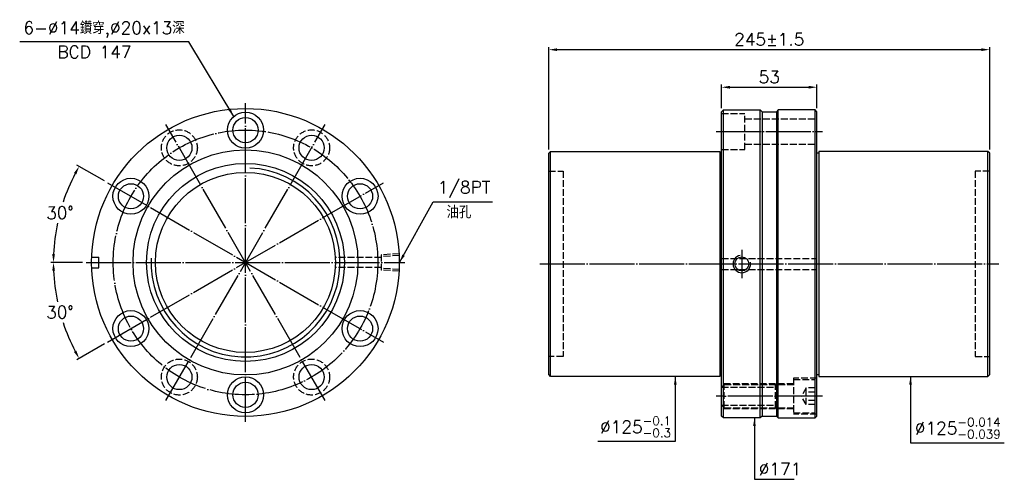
# Model space of a CAD drawing. Header units: millimetres. Extents: x 3721 to 4268, y -2071 to -1816.
import ezdxf

# ---------------------------------------------------------------- set-up
doc = ezdxf.new("R2010")
doc.units = ezdxf.units.MM
doc.header["$LTSCALE"] = 1.25
doc.linetypes.add('CENTER', pattern=[22, 20, -1, 0, -1])
doc.linetypes.add('DASHED', pattern=[4, 3, -1])
for name, color, linetype in [('DDVIEW', 7, 'Continuous'), ('NT', 7, 'Continuous'), ('NT-DIM', 2, 'Continuous')]:
    doc.layers.add(name, color=color, linetype=linetype)
doc.styles.get("Standard").update_dxf_attribs({"font": 'simplex.shx', "bigfont": 'chineset.shx'})
doc.dimstyles.new('ISO-25', dxfattribs={"dimscale": 2.3, "dimtxt": 3, "dimasz": 2, "dimexe": 0.646, "dimexo": 0.862, "dimgap": 1, "dimtad": 1, "dimdec": 3, "dimdsep": 46, "dimtxsty": 'Standard', "dimcen": 1.5, "dimclrd": 256, "dimclre": 256, "dimclrt": 256, "dimazin": 2, "dimtfac": 1, "dimtdec": 3, "dimtmove": 0, "dimatfit": 3, "dimfxl": 0, "dimtolj": 1, "dimlwd": -1, "dimlwe": -1, "dimarcsym": 0})

# ---------------------------------------------------------------- blocks, each defined once
blk = doc.blocks.new('*D0')
at = {"layer": 'Defpoints', "color": 0}
for p in [(3769.53, -1906.16), (3745.88, -1913.91), (3757.67, -1950.41), (3934.67, -1950.41), (3922.82, -1994.66)]:
    blk.add_point(p, dxfattribs=at)
at = {"layer": 'NT-DIM'}
for p, q in [((3767.81, -1905.17), (3752.46, -1896.3)), ((3755.69, -1950.41), (3737.96, -1950.41))]:
    blk.add_line(p, q, dxfattribs=at)
for start, end in [(152.4697, 161.7608), (168.1875, 177.5303)]:
    blk.add_arc((3846.17, -1950.41), 106.73, start, end, dxfattribs=at)
for points in [[(3750.86, -1900.71), (3752.2, -1901.45), (3753.74, -1897.05)], [(3740.31, -1945.83), (3738.78, -1945.79), (3739.45, -1950.41)]]:
    blk.add_solid(points, dxfattribs=at)
at = {"layer": 'NT-DIM', "insert": (3743.08, -1922.79), "char_height": 6.9, "attachment_point": 5, "rotation": 1}
blk.add_mtext('\\A1;30°', dxfattribs=at)
blk = doc.blocks.new('*D1')
at = {"layer": 'Defpoints', "color": 0}
for p in [(3922.82, -1906.16), (3757.67, -1950.41), (3934.67, -1950.41), (3741.07, -1968.94), (3769.53, -1994.66)]:
    blk.add_point(p, dxfattribs=at)
at = {"layer": 'NT-DIM'}
for p, q in [((3755.69, -1950.41), (3737.96, -1950.41)), ((3767.81, -1995.65), (3752.46, -2004.51))]:
    blk.add_line(p, q, dxfattribs=at)
for start, end in [(182.4697, 191.8388), (198.2054, 207.5303)]:
    blk.add_arc((3846.17, -1950.41), 106.73, start, end, dxfattribs=at)
for points in [[(3738.78, -1955.02), (3740.31, -1954.99), (3739.45, -1950.41)], [(3752.2, -1999.37), (3750.86, -2000.11), (3753.74, -2003.77)]]:
    blk.add_solid(points, dxfattribs=at)
at = {"layer": 'NT-DIM', "insert": (3743.08, -1978.03), "char_height": 6.9, "attachment_point": 5, "rotation": 1}
blk.add_mtext('\\A1;30°', dxfattribs=at)
blk = doc.blocks.new('*D2')
at = {"layer": 'Defpoints', "color": 0}
for p in [(4163.77, -1853.1), (4110.77, -1866.73), (4163.77, -1866.73)]:
    blk.add_point(p, dxfattribs=at)
at = {"layer": 'NT-DIM'}
for p, q in [((4110.77, -1864.75), (4110.77, -1851.61)), ((4115.37, -1853.1), (4159.17, -1853.1)), ((4163.77, -1864.75), (4163.77, -1851.61))]:
    blk.add_line(p, q, dxfattribs=at)
for points in [[(4115.37, -1852.33), (4115.37, -1853.87), (4110.77, -1853.1)], [(4159.17, -1852.33), (4159.17, -1853.87), (4163.77, -1853.1)]]:
    blk.add_solid(points, dxfattribs=at)
at = {"layer": 'NT-DIM', "insert": (4137.27, -1847.35), "char_height": 6.9, "attachment_point": 5}
blk.add_mtext('\\A1;53', dxfattribs=at)
blk = doc.blocks.new('*D3')
at = {"layer": 'Defpoints', "color": 0}
for p in [(4014.77, -1832.24), (4014.77, -1889.73), (4259.77, -1889.73)]:
    blk.add_point(p, dxfattribs=at)
at = {"layer": 'NT-DIM'}
for p, q in [((4014.77, -1887.75), (4014.77, -1830.75)), ((4255.17, -1832.24), (4019.37, -1832.24)), ((4259.77, -1887.75), (4259.77, -1830.75))]:
    blk.add_line(p, q, dxfattribs=at)
for points in [[(4019.37, -1831.47), (4019.37, -1833), (4014.77, -1832.24)], [(4255.17, -1831.47), (4255.17, -1833), (4259.77, -1832.24)]]:
    blk.add_solid(points, dxfattribs=at)
at = {"layer": 'NT-DIM', "insert": (4137.27, -1826.49), "char_height": 6.9, "attachment_point": 5}
blk.add_mtext('\\A1;245%%P1.5', dxfattribs=at)

msp = doc.modelspace()

# ---------------------------------------------------------------- linework, layer by layer
at = {"layer": 'DDVIEW', "color": 3, "linetype": 'CENTER'}
for p, q in [((3846.1726, -2038.9087), (3846.1726, -1861.9087)), ((3890.4226, -2027.052), (3801.9226, -1873.7655)), ((3801.9226, -2027.052), (3890.4226, -1873.7655)), ((3769.5294, -1994.6587), (3922.8159, -1906.1587)), ((3769.5294, -1906.1587), (3922.8159, -1994.6587)), ((3757.6726, -1950.4087), (3934.6726, -1950.4087))]:
    msp.add_line(p, q, dxfattribs=at)
at = {"layer": 'DDVIEW'}
for p, q in [((3760.7253, -1947.4087), (3764.6726, -1947.4087)), ((3764.6726, -1953.4087), (3764.6726, -1947.4087)), ((3760.7253, -1953.4087), (3764.6726, -1953.4087))]:
    msp.add_line(p, q, dxfattribs=at)
at = {"layer": 'DDVIEW', "color": 1, "linetype": 'DASHED'}
for p, q in [((3921.6726, -1947.6587), (3896.097, -1947.6587)), ((3931.6726, -1945.5447), (3921.6726, -1946.1697)), ((3921.6726, -1946.1697), (3921.6726, -1954.6477)), ((3931.6726, -1946.5175), (3921.6726, -1947.1425)), ((3921.6726, -1953.1587), (3896.097, -1953.1587)), ((3931.6726, -1954.2999), (3921.6726, -1953.6749)), ((3931.6726, -1955.2727), (3921.6726, -1954.6477))]:
    msp.add_line(p, q, dxfattribs=at)
at = {"layer": 'DDVIEW'}
for centre, radius in [((3846.1726, -1950.4087), 85.5), ((3846.1726, -1876.9087), 10), ((3846.1726, -1876.9087), 7), ((3809.4226, -1886.7558), 7), ((3882.9226, -1886.7558), 7), ((3846.1726, -1950.4087), 62.5), ((3846.1726, -1950.4087), 55), ((3782.5198, -1913.6587), 10), ((3846.1726, -1950.4087), 50), ((3909.8255, -1913.6587), 10), ((3782.5198, -1913.6587), 7), ((3909.8255, -1913.6587), 7), ((3782.5198, -1987.1587), 10), ((3782.5198, -1987.1587), 7), ((3909.8255, -1987.1587), 10), ((3909.8255, -1987.1587), 7), ((3809.4226, -2014.0616), 7), ((3882.9226, -2014.0616), 7), ((3846.1726, -2023.9087), 10), ((3846.1726, -2023.9087), 7)]:
    msp.add_circle(centre, radius, dxfattribs=at)
at = {"layer": 'DDVIEW', "color": 1, "linetype": 'DASHED'}
for centre in [(3809.4226, -1886.7558), (3882.9226, -1886.7558), (3809.4226, -2014.0616), (3882.9226, -2014.0616)]:
    msp.add_circle(centre, 10, dxfattribs=at)
at = {"layer": 'DDVIEW', "color": 3, "linetype": 'CENTER'}
msp.add_circle((3846.1726, -1950.4087), 73.5, dxfattribs=at)
at = {"layer": 'DDVIEW', "color": 5}
msp.add_arc((3846.1726, -1950.4087), 52.5, 177.383366, 87.383366, dxfattribs=at)
at = {"layer": 'NT', "linetype": 'ByBlock'}
for p, q in [((4110.7711, -1866.7334), (4111.7711, -1865.7334)), ((4111.7711, -1865.7334), (4132.2711, -1865.7334)), ((4111.7711, -2036.7334), (4111.7711, -1865.7334)), ((4132.2711, -1865.7334), (4133.2711, -1866.7334)), ((4132.2711, -2036.7334), (4132.2711, -1865.7334)), ((4142.2711, -1865.7334), (4141.2711, -1866.7334)), ((4162.7711, -1865.7334), (4142.2711, -1865.7334)), ((4142.2711, -2036.7334), (4142.2711, -1865.7334)), ((4163.7711, -1866.7334), (4162.7711, -1865.7334)), ((4162.7711, -2036.7334), (4162.7711, -1865.7334)), ((4110.7711, -2035.7334), (4110.7711, -1866.7334)), ((4133.2711, -1866.7334), (4133.2711, -2035.7334)), ((4141.2711, -1866.7334), (4141.2711, -2035.7334)), ((4163.7711, -2035.7334), (4163.7711, -1866.7334)), ((4014.7711, -1889.7334), (4015.7711, -1888.7334)), ((4014.7711, -2012.7334), (4014.7711, -1889.7334)), ((4015.7711, -1888.7334), (4109.7711, -1888.7334)), ((4015.7711, -2013.7334), (4015.7711, -1888.7334)), ((4109.7711, -1888.7334), (4109.7711, -2013.7334)), ((4109.7711, -1889.7334), (4110.7711, -1889.7334)), ((4164.7711, -1889.7334), (4163.7711, -1889.7334)), ((4258.7711, -1888.7334), (4164.7711, -1888.7334)), ((4164.7711, -1888.7334), (4164.7711, -2013.7334)), ((4259.7711, -1889.7334), (4258.7711, -1888.7334)), ((4258.7711, -2013.7334), (4258.7711, -1888.7334)), ((4259.7711, -2012.7334), (4259.7711, -1889.7334)), ((4015.7711, -2013.7334), (4014.7711, -2012.7334)), ((4110.7711, -2012.7334), (4109.7711, -2012.7334)), ((4163.7711, -2012.7334), (4164.7711, -2012.7334)), ((4258.7711, -2013.7334), (4259.7711, -2012.7334)), ((4109.7711, -2013.7334), (4015.7711, -2013.7334)), ((4164.7711, -2013.7334), (4258.7711, -2013.7334)), ((4111.7711, -2036.7334), (4110.7711, -2035.7334)), ((4132.2711, -2036.7334), (4111.7711, -2036.7334)), ((4133.2711, -2035.7334), (4132.2711, -2036.7334)), ((4141.2711, -2035.7334), (4142.2711, -2036.7334)), ((4142.2711, -2036.7334), (4162.7711, -2036.7334)), ((4162.7711, -2036.7334), (4163.7711, -2035.7334))]:
    msp.add_line(p, q, dxfattribs=at)
at = {"layer": 'NT', "color": 1, "linetype": 'DASHED'}
for p, q in [((4110.7711, -1867.7334), (4123.7711, -1867.7334)), ((4123.7711, -1887.7334), (4123.7711, -1867.7334)), ((4123.7711, -1870.7334), (4163.7711, -1870.7334)), ((4110.7711, -1887.7334), (4123.7711, -1887.7334)), ((4123.7711, -1884.7334), (4163.7711, -1884.7334)), ((4014.7711, -1899.7334), (4022.7711, -1899.7334)), ((4022.7711, -1899.7334), (4022.7711, -2002.7334)), ((4259.7711, -1899.7334), (4251.7711, -1899.7334)), ((4251.7711, -1899.7334), (4251.7711, -2002.7334)), ((4110.7711, -1948.2334), (4163.7711, -1948.2334)), ((4110.7711, -1954.2334), (4163.7711, -1954.2334)), ((4022.7711, -2002.7334), (4014.7711, -2002.7334)), ((4251.7711, -2002.7334), (4259.7711, -2002.7334)), ((4150.7711, -2017.7334), (4110.7711, -2017.7334)), ((4112.2711, -2018.2334), (4110.7711, -2019.7334)), ((4112.2711, -2031.2334), (4112.2711, -2018.2334)), ((4112.2711, -2018.2334), (4150.7711, -2018.2334)), ((4140.7711, -2031.2334), (4140.7711, -2018.2334)), ((4163.7711, -2014.7334), (4150.7711, -2014.7334)), ((4150.7711, -2014.7334), (4150.7711, -2034.7334)), ((4150.7711, -2015.4834), (4162.7711, -2015.4834)), ((4162.7711, -2033.9834), (4162.7711, -2015.4834)), ((4110.7711, -2019.7334), (4140.7711, -2019.7334)), ((4157.7711, -2020.1146), (4155.1045, -2024.7334)), ((4162.7711, -2020.1146), (4157.7711, -2020.1146)), ((4157.7711, -2029.3522), (4157.7711, -2020.1146)), ((4162.7711, -2022.424), (4157.7711, -2022.424)), ((4112.2711, -2031.2334), (4110.7711, -2029.7334)), ((4110.7711, -2029.7334), (4140.7711, -2029.7334)), ((4157.7711, -2029.3522), (4155.1045, -2024.7334)), ((4162.7711, -2027.0428), (4157.7711, -2027.0428)), ((4162.7711, -2029.3522), (4157.7711, -2029.3522)), ((4150.7711, -2031.7334), (4110.7711, -2031.7334)), ((4112.2711, -2031.2334), (4150.7711, -2031.2334)), ((4150.7711, -2033.9834), (4162.7711, -2033.9834)), ((4163.7711, -2034.7334), (4150.7711, -2034.7334))]:
    msp.add_line(p, q, dxfattribs=at)
at = {"layer": 'NT'}
for p, q in [((4133.2711, -1866.7334), (4141.2711, -1866.7334)), ((4133.2711, -2035.7334), (4141.2711, -2035.7334))]:
    msp.add_line(p, q, dxfattribs=at)
at = {"layer": 'NT', "color": 3, "linetype": 'CENTER'}
for p, q in [((4107.7711, -1877.7334), (4166.7711, -1877.7334)), ((4122.0211, -1943.3694), (4122.0211, -1959.0974)), ((4009.7711, -1951.2334), (4264.7711, -1951.2334)), ((4166.7711, -2024.7334), (4107.7711, -2024.7334))]:
    msp.add_line(p, q, dxfattribs=at)
at = {"layer": 'NT'}
msp.add_circle((4122.0211, -1951.2334), 3.8912, dxfattribs=at)
at = {"layer": 'NT', "color": 5}
msp.add_arc((4122.0211, -1951.2334), 4.864, 101.864163, 11.864163, dxfattribs=at)
at = {"layer": 'NT', "color": 1, "linetype": 'DASHED'}
for centre, start, end in [((4140.7711, -2018.2334), 270, 0), ((4140.7711, -2031.2334), 0, 90)]:
    msp.add_arc(centre, 1.5, start, end, dxfattribs=at)

# ---------------------------------------------------------------- texts
at = {"layer": 'NT-DIM', "char_height": 6.9}
for s, insert, attachment_point in [('6-%%C14鑽穿,%%C20x13深', (3812.3729, -1825.6609), 9), ('BCD 147', (3782.7823, -1836.9281), 9), ('\\A1;\\A1;\\A1;\\A1;1/8PT', (3952.9631, -1914.4362), 7), ('油孔', (3957.86, -1925.9116), 7), ('\\A1;\\A1;\\A1;%%C125{\\H0.7x;\\S-0.1^ -0.3;}', (4082.6457, -2047.5236), 9), ('\\A1;\\A1;\\A1;%%C125{\\H0.7x;\\S-0.014^ -0.039;}', (4218.1657, -2048.2257), 7), ('\\A1;\\A1;%%C171', (4131.4262, -2068.5445), 7)]:
    msp.add_mtext(s, dxfattribs=dict(at, insert=insert, attachment_point=attachment_point))

# ---------------------------------------------------------------- dimensions: what is measured, and where the dimension line sits
at = {"layer": 'NT-DIM'}
dim = msp.add_linear_dim(base=(4014.7711, -1832.2368), p1=(4259.7711, -1889.7334), p2=(4014.7711, -1889.7334), text='<>%%P1.5', dimstyle='ISO-25', dxfattribs=at)
dim.commit()
dim.dimension.update_dxf_attribs({"geometry": '*D3', "text_midpoint": (4137.2711, -1826.4868)})
dim = msp.add_linear_dim(base=(4163.7711, -1853.0991), p1=(4110.7711, -1866.7334), p2=(4163.7711, -1866.7334), dimstyle='ISO-25', dxfattribs=at)
dim.commit()
dim.dimension.update_dxf_attribs({"geometry": '*D2', "text_midpoint": (4137.2711, -1847.3491)})
for base, line1, picture, middle in [((3745.8823, -1913.906), ((3769.5294, -1906.1587), (3922.8159, -1994.6587)), '*D0', (3743.0825, -1922.7858)), ((3741.0673, -1968.9416), ((3769.5294, -1994.6587), (3922.8159, -1906.1587)), '*D1', (3743.0825, -1978.0316))]:
    dim = msp.add_angular_dim_2l(base=base, line1=line1, line2=((3757.6726, -1950.4087), (3934.6726, -1950.4087)), dimstyle='ISO-25', dxfattribs=at)
    dim.commit()
    dim.dimension.update_dxf_attribs({"geometry": picture, "text_midpoint": middle, "text_rotation": 1})

# ---------------------------------------------------------------- leaders
at = {"layer": 'NT-DIM', "annotation_type": 0, "has_hookline": 1}
for points, hookline_direction, text_width in [([(3839.6469, -1869.3314), (3814.7729, -1827.9609), (3814.6729, -1827.9609)], 1, 91.6714), ([(3931.7819, -1950.4087), (3950.5631, -1916.7362), (3950.6631, -1916.7362)], 0, 30.5571), ([(4085.0457, -2013.7334), (4085.0457, -2049.8236), (4084.9457, -2049.8236)], 1, 40.7429), ([(4215.7657, -2013.7334), (4215.7657, -2050.5257), (4215.8657, -2050.5257)], 0, 49.7129), ([(4129.0262, -2036.7334), (4129.0262, -2070.8445), (4129.1262, -2070.8445)], 0, 19.7143)]:
    msp.add_leader(points, dimstyle='ISO-25', dxfattribs=dict(at, hookline_direction=hookline_direction, text_width=text_width))

doc.saveas('drawing.dxf')
